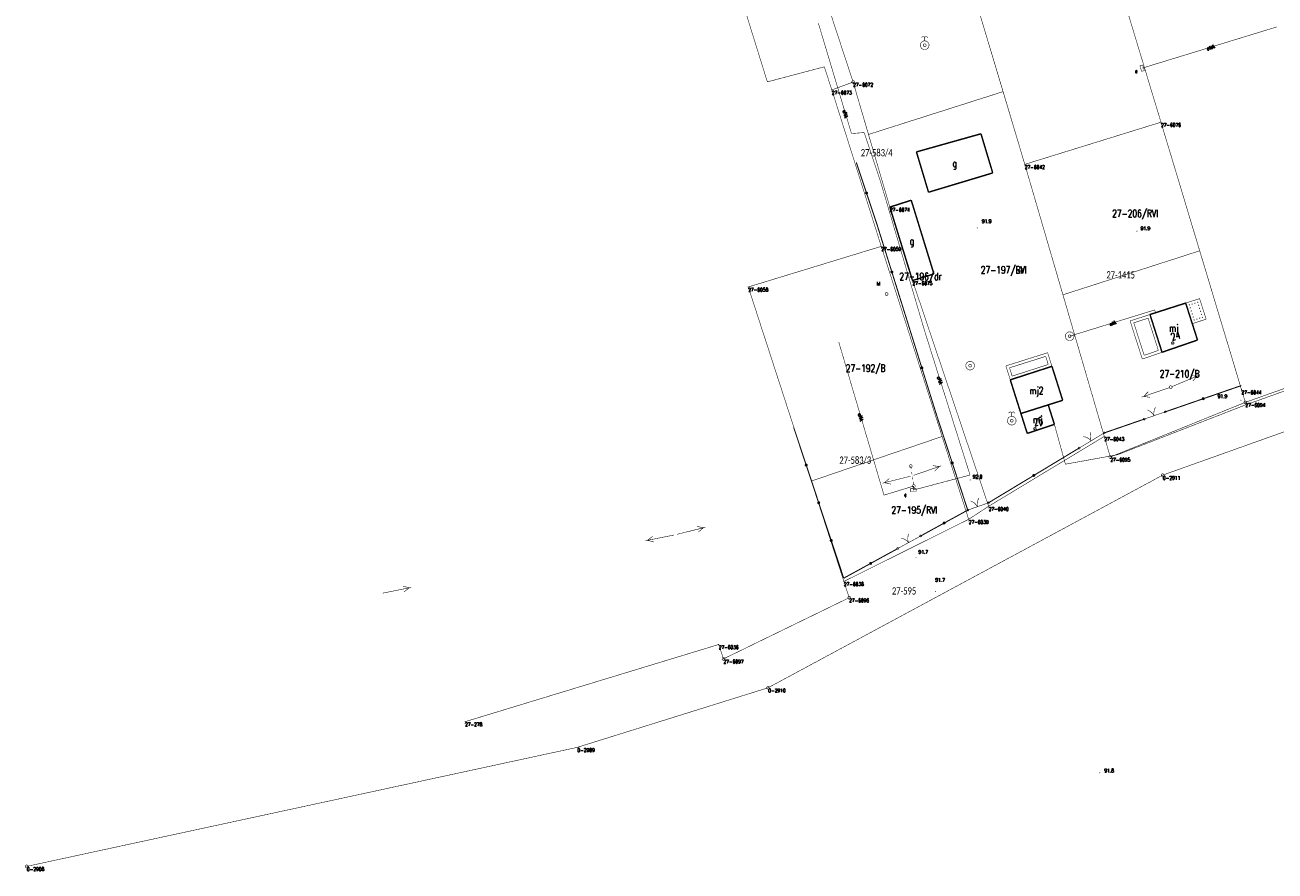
# Model space of a CAD drawing. Header units: metres. Extents: x 7542868 to 7543897, y 5828496 to 5830561.
# Tile 12 of 122: x 7542938 to 7543153, y 5829812 to 5829957. Entities that reach past the tile are written whole.
import ezdxf
from ezdxf.enums import TextEntityAlignment as Align

# ---------------------------------------------------------------- set-up
doc = ezdxf.new("R2010")
doc.units = ezdxf.units.M
doc.header["$MEASUREMENT"] = 0
for name, color, linetype in [('ADRESY_EADTD_T_0', 7, 'Continuous'), ('ADRESY_EAPADR_T_0', 7, 'Continuous'), ('BDOT500_KTOK_L_1', 7, 'Continuous'), ('BDOT500_KTOK_L_4', 7, 'Continuous'), ('BDOT500_RTPW_T_0', 7, 'Continuous'), ('BUDYNKI_EGBB_E_T_0', 7, 'Continuous'), ('BUDYNKI_EGBB_L_0', 7, 'Continuous'), ('BUDYNKI_EGBE_L_1', 7, 'Continuous'), ('BUDYNKI_EGBE_L_2', 7, 'Continuous'), ('GESUT_SUPE_E_T_3', 7, 'Continuous'), ('GESUT_SUPE_L_3', 7, 'Continuous'), ('GESUT_SUPP_L_6', 7, 'Continuous'), ('GESUT_SUPW_E_T_1', 7, 'Continuous'), ('GESUT_SUPW_L_1', 7, 'Continuous'), ('GESUT_SUSM_L_4', 7, 'Continuous'), ('GESUT_SUSM_T_3', 7, 'Continuous'), ('GESUT_SUUE_E_T_2', 7, 'Continuous'), ('GESUT_SUUE_T_3', 7, 'Continuous'), ('GESUT_SUUK_E_T_3', 7, 'Continuous'), ('GESUT_SUUK_T_2', 7, 'Continuous'), ('GESUT_SUUK_T_4', 7, 'Continuous'), ('GESUT_SUUW_T_1', 7, 'Continuous'), ('GESUT_SUUW_T_2', 7, 'Continuous'), ('GLOWNA_BAZA_DZIALKI', 7, 'Continuous'), ('GLOWNA_BAZA_NUMERY_PUNKTOW', 7, 'Continuous'), ('GLOWNA_BAZA_PUNKTY', 7, 'Continuous'), ('SZUMIN_511-1_DROGA_POM_UZUPEL__', 7, 'Continuous')]:
    doc.layers.add(name, color=color, linetype=linetype)
doc.layers.add('Numery_dzialek', color=7, linetype='Continuous', lineweight=13)
doc.styles.add('Legend', font='calibri.ttf')
doc.styles.add('STYL_ARIAL', font='simplex', dxfattribs={"width": 0.75, "oblique": 0.1})

msp = doc.modelspace()

# ---------------------------------------------------------------- linework, layer by layer
at = {"layer": 'ADRESY_EAPADR_T_0', "color": 7, "const_width": 0.09}
for points in [[(7543135.004, 5829903.1316), (7543135.1449, 5829903.1297), (7543135.2624, 5829903.0519), (7543135.3191, 5829902.923), (7543135.2972, 5829902.7838), (7543135.2035, 5829902.6786), (7543135.0678, 5829902.6408), (7543134.9332, 5829902.6823), (7543134.8424, 5829902.79), (7543134.8243, 5829902.9297), (7543134.8845, 5829903.057), (7543135.004, 5829903.1316)], [(7543135.289, 5829902.768), (7543134.8535, 5829903.0135)], [(7543134.9485, 5829902.673), (7543135.194, 5829903.1085)], [(7543111.432, 5829888.4776), (7543111.5727, 5829888.4701), (7543111.687, 5829888.3878), (7543111.7387, 5829888.2567), (7543111.7113, 5829888.1186), (7543111.6135, 5829888.0171), (7543111.4764, 5829887.9847), (7543111.3436, 5829888.0314), (7543111.2571, 5829888.1426), (7543111.2444, 5829888.2829), (7543111.3097, 5829888.4078), (7543111.432, 5829888.4776)], [(7543111.7024, 5829888.1031), (7543111.2769, 5829888.3656)], [(7543111.3584, 5829888.0216), (7543111.6209, 5829888.447)]]:
    msp.add_lwpolyline(points, dxfattribs=at)
at = {"layer": 'BDOT500_KTOK_L_1', "color": 7, "const_width": 0.09}
for points in [[(7543130.054, 5829889.7701), (7543130.0187, 5829889.8809), (7543130.0628, 5829889.9885), (7543130.1658, 5829890.0425), (7543130.2794, 5829890.0178), (7543130.3505, 5829889.9258), (7543130.3458, 5829889.8096), (7543130.2676, 5829889.7236), (7543130.1523, 5829889.708), (7543130.054, 5829889.7701)], [(7543130.1885, 5829889.8741), (7543131.3936, 5829890.2904)], [(7543130.7328, 5829891.4375), (7543131.0825, 5829891.2787), (7543131.3953, 5829891.056), (7543131.6598, 5829890.7776), (7543131.8662, 5829890.4537)], [(7543131.1573, 5829890.2088), (7543132.5751, 5829890.6986)], [(7543131.8662, 5829890.4537), (7543131.8287, 5829890.8359), (7543131.8649, 5829891.2182), (7543131.9736, 5829891.5866), (7543132.1506, 5829891.9274)], [(7543132.5751, 5829890.6986), (7543133.7802, 5829891.115)], [(7543133.6457, 5829891.011), (7543133.6103, 5829891.1218), (7543133.6545, 5829891.2294), (7543133.7574, 5829891.2835), (7543133.8711, 5829891.2587), (7543133.9422, 5829891.1667), (7543133.9375, 5829891.0505), (7543133.8592, 5829890.9645), (7543133.744, 5829890.9489), (7543133.6457, 5829891.011)], [(7543119.0564, 5829884.9222), (7543120.6614, 5829885.8914)], [(7543119.7754, 5829886.875), (7543120.1506, 5829886.7928), (7543120.5031, 5829886.6403), (7543120.8199, 5829886.4234), (7543121.0895, 5829886.1498)], [(7543120.4474, 5829885.7621), (7543121.7315, 5829886.5375)], [(7543121.0895, 5829886.1498), (7543120.9729, 5829886.5157), (7543120.9284, 5829886.8972), (7543120.9576, 5829887.2801), (7543121.0595, 5829887.6504)], [(7543121.7315, 5829886.5375), (7543123.3366, 5829887.5067)], [(7543123.202, 5829887.4028), (7543123.1667, 5829887.5135), (7543123.2108, 5829887.6211), (7543123.3138, 5829887.6752), (7543123.4274, 5829887.6504), (7543123.4985, 5829887.5584), (7543123.4938, 5829887.4422), (7543123.4156, 5829887.3562), (7543123.3003, 5829887.3406), (7543123.202, 5829887.4028)], [(7543118.9219, 5829884.8182), (7543118.8865, 5829884.929), (7543118.9306, 5829885.0366), (7543119.0336, 5829885.0906), (7543119.1472, 5829885.0658), (7543119.2183, 5829884.9738), (7543119.2137, 5829884.8576), (7543119.1354, 5829884.7716), (7543119.0201, 5829884.7561), (7543118.9219, 5829884.8182)], [(7543100.4743, 5829875.8425), (7543100.8248, 5829875.6855), (7543101.1388, 5829875.4644), (7543101.4048, 5829875.1874), (7543101.6129, 5829874.8646)], [(7543100.9053, 5829874.616), (7543102.3205, 5829875.1133)], [(7543101.6129, 5829874.8646), (7543101.5734, 5829875.2466), (7543101.6076, 5829875.6291), (7543101.7143, 5829875.9981), (7543101.8895, 5829876.3398)], [(7543102.3205, 5829875.1133), (7543103.4969, 5829875.5267)], [(7543103.3624, 5829875.4228), (7543103.3271, 5829875.5336), (7543103.3712, 5829875.6411), (7543103.4742, 5829875.6952), (7543103.5878, 5829875.6704), (7543103.6589, 5829875.5784), (7543103.6542, 5829875.4622), (7543103.576, 5829875.3762), (7543103.4607, 5829875.3606), (7543103.3624, 5829875.4228)], [(7543099.8302, 5829874.1815), (7543099.7948, 5829874.2923), (7543099.839, 5829874.3999), (7543099.9419, 5829874.4539), (7543100.0555, 5829874.4291), (7543100.1267, 5829874.3371), (7543100.122, 5829874.2209), (7543100.0437, 5829874.1349), (7543099.9285, 5829874.1194), (7543099.8302, 5829874.1815)], [(7543099.9647, 5829874.2855), (7543101.1412, 5829874.6989)], [(7543088.5354, 5829869.493), (7543088.9069, 5829869.3954), (7543089.2528, 5829869.2287), (7543089.5605, 5829868.9989), (7543089.8185, 5829868.7145)], [(7543089.1611, 5829868.3535), (7543090.476, 5829869.0754)], [(7543089.8185, 5829868.7145), (7543089.7171, 5829869.0849), (7543089.6883, 5829869.4678), (7543089.7333, 5829869.8492), (7543089.8503, 5829870.215)], [(7543090.476, 5829869.0754), (7543091.9004, 5829869.8575)], [(7543091.7659, 5829869.7536), (7543091.7305, 5829869.8644), (7543091.7746, 5829869.972), (7543091.8776, 5829870.026), (7543091.9912, 5829870.0012), (7543092.0623, 5829869.9092), (7543092.0576, 5829869.793), (7543091.9794, 5829869.707), (7543091.8641, 5829869.6914), (7543091.7659, 5829869.7536)], [(7543087.8213, 5829867.5878), (7543087.786, 5829867.6985), (7543087.8301, 5829867.8061), (7543087.9331, 5829867.8602), (7543088.0467, 5829867.8354), (7543088.1178, 5829867.7434), (7543088.1131, 5829867.6272), (7543088.0349, 5829867.5412), (7543087.9196, 5829867.5256), (7543087.8213, 5829867.5878)], [(7543087.9558, 5829867.6917), (7543089.3803, 5829868.4738)]]:
    msp.add_lwpolyline(points, dxfattribs=at)
at = {"layer": 'BDOT500_KTOK_L_4', "color": 7, "const_width": 0.175}
for points in [[(7543080.8672, 5829933.8579), (7543082.6256, 5829928.5959)], [(7543082.4911, 5829928.492), (7543082.4557, 5829928.6027), (7543082.4999, 5829928.7103), (7543082.6028, 5829928.7644), (7543082.7164, 5829928.7396), (7543082.7876, 5829928.6476), (7543082.7829, 5829928.5314), (7543082.7046, 5829928.4454), (7543082.5894, 5829928.4298), (7543082.4911, 5829928.492)], [(7543082.6256, 5829928.5959), (7543084.384, 5829923.3339)], [(7543084.384, 5829923.3339), (7543086.9632, 5829915.0898)], [(7543086.8287, 5829914.9859), (7543086.7934, 5829915.0966), (7543086.8375, 5829915.2042), (7543086.9405, 5829915.2583), (7543087.0541, 5829915.2335), (7543087.1252, 5829915.1415), (7543087.1205, 5829915.0253), (7543087.0423, 5829914.9393), (7543086.927, 5829914.9237), (7543086.8287, 5829914.9859)], [(7543086.9632, 5829915.0898), (7543089.5425, 5829906.8457)], [(7543089.5425, 5829906.8457), (7543092.1009, 5829898.6552)], [(7543091.9664, 5829898.5512), (7543091.9311, 5829898.662), (7543091.9752, 5829898.7696), (7543092.0781, 5829898.8237), (7543092.1918, 5829898.7989), (7543092.2629, 5829898.7069), (7543092.2582, 5829898.5907), (7543092.1799, 5829898.5047), (7543092.0647, 5829898.4891), (7543091.9664, 5829898.5512)], [(7543092.1009, 5829898.6552), (7543094.6593, 5829890.4647)], [(7543140.3019, 5829893.3683), (7543146.8237, 5829895.6215)], [(7543133.7802, 5829891.115), (7543140.3019, 5829893.3683)], [(7543140.1674, 5829893.2643), (7543140.1321, 5829893.3751), (7543140.1762, 5829893.4827), (7543140.2792, 5829893.5367), (7543140.3928, 5829893.512), (7543140.4639, 5829893.4199), (7543140.4592, 5829893.3038), (7543140.381, 5829893.2177), (7543140.2657, 5829893.2022), (7543140.1674, 5829893.2643)], [(7543094.6593, 5829890.4647), (7543097.312, 5829882.3751)], [(7543072.2946, 5829881.9979), (7543070.1518, 5829888.4564)], [(7543123.3366, 5829887.5067), (7543130.1885, 5829889.8741)], [(7543111.2767, 5829880.2244), (7543119.0564, 5829884.9222)], [(7543072.1601, 5829881.8939), (7543072.1247, 5829882.0047), (7543072.1689, 5829882.1123), (7543072.2718, 5829882.1663), (7543072.3854, 5829882.1416), (7543072.4565, 5829882.0496), (7543072.4519, 5829881.9334), (7543072.3736, 5829881.8474), (7543072.2584, 5829881.8318), (7543072.1601, 5829881.8939)], [(7543074.4374, 5829875.5393), (7543072.2946, 5829881.9979)], [(7543097.1775, 5829882.2711), (7543097.1422, 5829882.3819), (7543097.1863, 5829882.4895), (7543097.2892, 5829882.5435), (7543097.4029, 5829882.5188), (7543097.474, 5829882.4268), (7543097.4693, 5829882.3106), (7543097.391, 5829882.2246), (7543097.2758, 5829882.209), (7543097.1775, 5829882.2711)], [(7543097.312, 5829882.3751), (7543099.9647, 5829874.2855)], [(7543103.4969, 5829875.5267), (7543111.2767, 5829880.2244)], [(7543111.1421, 5829880.1205), (7543111.1068, 5829880.2313), (7543111.1509, 5829880.3389), (7543111.2539, 5829880.3929), (7543111.3675, 5829880.3681), (7543111.4386, 5829880.2761), (7543111.4339, 5829880.1599), (7543111.3557, 5829880.0739), (7543111.2404, 5829880.0583), (7543111.1421, 5829880.1205)], [(7543074.3029, 5829875.4354), (7543074.2675, 5829875.5462), (7543074.3117, 5829875.6537), (7543074.4146, 5829875.7078), (7543074.5282, 5829875.683), (7543074.5993, 5829875.591), (7543074.5947, 5829875.4748), (7543074.5164, 5829875.3888), (7543074.4012, 5829875.3732), (7543074.3029, 5829875.4354)], [(7543076.5802, 5829869.0808), (7543074.4374, 5829875.5393)], [(7543095.9325, 5829872.0715), (7543099.9647, 5829874.2855)], [(7543091.9004, 5829869.8575), (7543095.9325, 5829872.0715)], [(7543095.798, 5829871.9675), (7543095.7627, 5829872.0783), (7543095.8068, 5829872.1859), (7543095.9098, 5829872.24), (7543096.0234, 5829872.2152), (7543096.0945, 5829872.1232), (7543096.0898, 5829872.007), (7543096.0116, 5829871.921), (7543095.8963, 5829871.9054), (7543095.798, 5829871.9675)], [(7543076.4457, 5829868.9768), (7543076.4103, 5829869.0876), (7543076.4545, 5829869.1952), (7543076.5574, 5829869.2492), (7543076.671, 5829869.2245), (7543076.7422, 5829869.1325), (7543076.7375, 5829869.0163), (7543076.6592, 5829868.9303), (7543076.544, 5829868.9147), (7543076.4457, 5829868.9768)], [(7543078.723, 5829862.6222), (7543076.5802, 5829869.0808)], [(7543083.3394, 5829865.157), (7543087.9558, 5829867.6917)], [(7543078.723, 5829862.6222), (7543083.3394, 5829865.157)], [(7543083.2049, 5829865.053), (7543083.1696, 5829865.1638), (7543083.2137, 5829865.2714), (7543083.3167, 5829865.3254), (7543083.4303, 5829865.3007), (7543083.5014, 5829865.2087), (7543083.4967, 5829865.0925), (7543083.4184, 5829865.0065), (7543083.3032, 5829864.9909), (7543083.2049, 5829865.053)]]:
    msp.add_lwpolyline(points, dxfattribs=at)
at = {"layer": 'BDOT500_RTPW_T_0', "color": 7, "const_width": 0.075}
for points in [[(7543101.6436, 5829922.6306), (7543101.6304, 5829922.5988), (7543101.5986, 5829922.5856), (7543101.5668, 5829922.5988), (7543101.5536, 5829922.6306), (7543101.5668, 5829922.6624), (7543101.5986, 5829922.6756), (7543101.6304, 5829922.6624), (7543101.6436, 5829922.6306)], [(7543128.9918, 5829922.061), (7543128.9786, 5829922.0292), (7543128.9468, 5829922.016), (7543128.915, 5829922.0292), (7543128.9018, 5829922.061), (7543128.915, 5829922.0928), (7543128.9468, 5829922.106), (7543128.9786, 5829922.0928), (7543128.9918, 5829922.061)], [(7543146.8027, 5829893.1069), (7543146.7895, 5829893.0751), (7543146.7577, 5829893.0619), (7543146.7259, 5829893.0751), (7543146.7127, 5829893.1069), (7543146.7259, 5829893.1387), (7543146.7577, 5829893.1519), (7543146.7895, 5829893.1387), (7543146.8027, 5829893.1069)], [(7543100.4222, 5829879.4648), (7543100.409, 5829879.433), (7543100.3772, 5829879.4198), (7543100.3454, 5829879.433), (7543100.3322, 5829879.4648), (7543100.3454, 5829879.4966), (7543100.3772, 5829879.5098), (7543100.409, 5829879.4966), (7543100.4222, 5829879.4648)], [(7543091.1455, 5829866.129), (7543091.1323, 5829866.0971), (7543091.1005, 5829866.084), (7543091.0687, 5829866.0971), (7543091.0555, 5829866.129), (7543091.0687, 5829866.1608), (7543091.1005, 5829866.174), (7543091.1323, 5829866.1608), (7543091.1455, 5829866.129)], [(7543094.4965, 5829860.3114), (7543094.4833, 5829860.2796), (7543094.4515, 5829860.2664), (7543094.4197, 5829860.2796), (7543094.4065, 5829860.3114), (7543094.4197, 5829860.3433), (7543094.4515, 5829860.3564), (7543094.4833, 5829860.3433), (7543094.4965, 5829860.3114)], [(7543122.6149, 5829829.2971), (7543122.6017, 5829829.2652), (7543122.5699, 5829829.2521), (7543122.5381, 5829829.2652), (7543122.5249, 5829829.2971), (7543122.5381, 5829829.3289), (7543122.5699, 5829829.3421), (7543122.6017, 5829829.3289), (7543122.6149, 5829829.2971)]]:
    msp.add_lwpolyline(points, dxfattribs=at)
at = {"layer": 'BUDYNKI_EGBB_L_0', "color": 34, "const_width": 0.25}
for points in [[(7543091.1763, 5829935.65), (7543102.2264, 5829938.7574)], [(7543102.2264, 5829938.7574), (7543104.2434, 5829932.0505)], [(7543091.1763, 5829935.65), (7543093.2448, 5829928.7434)], [(7543104.2434, 5829932.0505), (7543093.2448, 5829928.7434)], [(7543086.6215, 5829926.1968), (7543090.2839, 5829927.3725)], [(7543090.2839, 5829927.3725), (7543094.1724, 5829914.7477)], [(7543090.4997, 5829913.612), (7543086.6215, 5829926.1968)], [(7543094.1724, 5829914.7477), (7543090.4997, 5829913.612)], [(7543137.2937, 5829909.7573), (7543131.1765, 5829907.7944)], [(7543139.3182, 5829903.4204), (7543137.2937, 5829909.7573)], [(7543131.1765, 5829907.7944), (7543133.2418, 5829901.3278)], [(7543133.2418, 5829901.3278), (7543139.3182, 5829903.4204)], [(7543114.3857, 5829898.9161), (7543107.2507, 5829896.6061)], [(7543114.3857, 5829898.9161), (7543116.2265, 5829893.098)], [(7543109.0712, 5829890.8379), (7543107.2507, 5829896.6061)], [(7543116.2265, 5829893.098), (7543109.0712, 5829890.8379)], [(7543109.0712, 5829890.8379), (7543113.7516, 5829892.3107)], [(7543113.7516, 5829892.3107), (7543114.805, 5829888.9775)], [(7543110.1551, 5829887.4249), (7543109.0712, 5829890.8379)], [(7543114.805, 5829888.9775), (7543110.1551, 5829887.4249)]]:
    msp.add_lwpolyline(points, dxfattribs=at)
at = {"layer": 'BUDYNKI_EGBE_L_1', "color": 7, "const_width": 0.09}
for points in [[(7543131.1765, 5829907.7944), (7543127.7719, 5829906.7019)], [(7543128.4004, 5829906.3785), (7543130.8525, 5829907.1653)], [(7543130.8525, 5829907.1653), (7543132.6168, 5829901.6414)], [(7543133.2418, 5829901.3278), (7543131.1765, 5829907.7944)], [(7543127.7719, 5829906.7019), (7543129.8632, 5829900.1642)], [(7543130.1837, 5829900.8034), (7543128.4004, 5829906.3785)], [(7543106.4979, 5829898.9914), (7543113.6474, 5829901.2498)], [(7543113.6474, 5829901.2498), (7543114.3857, 5829898.9161)], [(7543129.8632, 5829900.1642), (7543133.2418, 5829901.3278)], [(7543132.6168, 5829901.6414), (7543130.1837, 5829900.8034)], [(7543107.2507, 5829896.6061), (7543106.4979, 5829898.9914)], [(7543107.1252, 5829898.6652), (7543113.3214, 5829900.6224)], [(7543107.5759, 5829897.2369), (7543107.1252, 5829898.6652)], [(7543114.3857, 5829898.9161), (7543107.2507, 5829896.6061)], [(7543113.7592, 5829899.2388), (7543107.5759, 5829897.2369)], [(7543113.3214, 5829900.6224), (7543113.7592, 5829899.2388)]]:
    msp.add_lwpolyline(points, dxfattribs=at)
at = {"layer": 'BUDYNKI_EGBE_L_2', "color": 7, "const_width": 0.09}
for points in [[(7543137.2937, 5829909.7573), (7543139.6752, 5829910.5181)], [(7543138.4197, 5829906.2328), (7543137.2937, 5829909.7573)], [(7543137.8826, 5829909.4026), (7543137.8726, 5829909.4395), (7543137.8916, 5829909.4727), (7543137.9285, 5829909.4828), (7543137.9617, 5829909.4637), (7543137.9718, 5829909.4268), (7543137.9528, 5829909.3936), (7543137.9158, 5829909.3836), (7543137.8826, 5829909.4026)], [(7543137.8826, 5829909.4026), (7543137.8726, 5829909.4395), (7543137.8916, 5829909.4727), (7543137.9285, 5829909.4828), (7543137.9617, 5829909.4637), (7543137.9718, 5829909.4268), (7543137.9528, 5829909.3936), (7543137.9158, 5829909.3836), (7543137.8826, 5829909.4026)], [(7543138.3589, 5829909.5547), (7543138.3489, 5829909.5917), (7543138.3679, 5829909.6249), (7543138.4048, 5829909.6349), (7543138.438, 5829909.6159), (7543138.4481, 5829909.579), (7543138.429, 5829909.5458), (7543138.3921, 5829909.5357), (7543138.3589, 5829909.5547)], [(7543138.8352, 5829909.7069), (7543138.8252, 5829909.7438), (7543138.8442, 5829909.777), (7543138.8811, 5829909.7871), (7543138.9143, 5829909.7681), (7543138.9244, 5829909.7311), (7543138.9053, 5829909.6979), (7543138.8684, 5829909.6879), (7543138.8352, 5829909.7069)], [(7543139.3115, 5829909.8591), (7543139.3014, 5829909.896), (7543139.3205, 5829909.9292), (7543139.3574, 5829909.9392), (7543139.3906, 5829909.9202), (7543139.4006, 5829909.8833), (7543139.3816, 5829909.8501), (7543139.3447, 5829909.84), (7543139.3115, 5829909.8591)], [(7543139.3115, 5829909.8591), (7543139.3014, 5829909.896), (7543139.3205, 5829909.9292), (7543139.3574, 5829909.9392), (7543139.3906, 5829909.9202), (7543139.4006, 5829909.8833), (7543139.3816, 5829909.8501), (7543139.3447, 5829909.84), (7543139.3115, 5829909.8591)], [(7543139.4758, 5829909.3447), (7543139.4658, 5829909.3816), (7543139.4848, 5829909.4148), (7543139.5217, 5829909.4248), (7543139.5549, 5829909.4058), (7543139.565, 5829909.3689), (7543139.546, 5829909.3357), (7543139.509, 5829909.3257), (7543139.4758, 5829909.3447)], [(7543139.6752, 5829910.5181), (7543140.8011, 5829906.9936)], [(7543138.047, 5829908.8882), (7543138.0369, 5829908.9251), (7543138.0559, 5829908.9583), (7543138.0929, 5829908.9684), (7543138.1261, 5829908.9493), (7543138.1361, 5829908.9124), (7543138.1171, 5829908.8792), (7543138.0802, 5829908.8692), (7543138.047, 5829908.8882)], [(7543138.2113, 5829908.3738), (7543138.2013, 5829908.4107), (7543138.2203, 5829908.4439), (7543138.2572, 5829908.454), (7543138.2904, 5829908.435), (7543138.3004, 5829908.398), (7543138.2814, 5829908.3648), (7543138.2445, 5829908.3548), (7543138.2113, 5829908.3738)], [(7543138.3756, 5829907.8594), (7543138.3656, 5829907.8963), (7543138.3846, 5829907.9296), (7543138.4215, 5829907.9396), (7543138.4547, 5829907.9206), (7543138.4648, 5829907.8836), (7543138.4458, 5829907.8504), (7543138.4088, 5829907.8404), (7543138.3756, 5829907.8594)], [(7543138.54, 5829907.345), (7543138.5299, 5829907.382), (7543138.5489, 5829907.4152), (7543138.5859, 5829907.4252), (7543138.6191, 5829907.4062), (7543138.6291, 5829907.3693), (7543138.6101, 5829907.336), (7543138.5732, 5829907.326), (7543138.54, 5829907.345)], [(7543139.6401, 5829908.8303), (7543139.6301, 5829908.8672), (7543139.6491, 5829908.9004), (7543139.6861, 5829908.9105), (7543139.7193, 5829908.8914), (7543139.7293, 5829908.8545), (7543139.7103, 5829908.8213), (7543139.6734, 5829908.8113), (7543139.6401, 5829908.8303)], [(7543139.6569, 5829907.135), (7543139.6468, 5829907.1719), (7543139.6658, 5829907.2051), (7543139.7028, 5829907.2151), (7543139.736, 5829907.1961), (7543139.746, 5829907.1592), (7543139.727, 5829907.126), (7543139.6901, 5829907.1159), (7543139.6569, 5829907.135)], [(7543139.8045, 5829908.3159), (7543139.7944, 5829908.3528), (7543139.8135, 5829908.386), (7543139.8504, 5829908.3961), (7543139.8836, 5829908.377), (7543139.8936, 5829908.3401), (7543139.8746, 5829908.3069), (7543139.8377, 5829908.2969), (7543139.8045, 5829908.3159)], [(7543139.9688, 5829907.8015), (7543139.9588, 5829907.8384), (7543139.9778, 5829907.8716), (7543140.0147, 5829907.8817), (7543140.0479, 5829907.8627), (7543140.058, 5829907.8257), (7543140.0389, 5829907.7925), (7543140.002, 5829907.7825), (7543139.9688, 5829907.8015)], [(7543140.1331, 5829907.2871), (7543140.1231, 5829907.324), (7543140.1421, 5829907.3573), (7543140.1791, 5829907.3673), (7543140.2123, 5829907.3483), (7543140.2223, 5829907.3113), (7543140.2033, 5829907.2781), (7543140.1664, 5829907.2681), (7543140.1331, 5829907.2871)], [(7543140.1331, 5829907.2871), (7543140.1231, 5829907.324), (7543140.1421, 5829907.3573), (7543140.1791, 5829907.3673), (7543140.2123, 5829907.3483), (7543140.2223, 5829907.3113), (7543140.2033, 5829907.2781), (7543140.1664, 5829907.2681), (7543140.1331, 5829907.2871)], [(7543140.8011, 5829906.9936), (7543138.4197, 5829906.2328)], [(7543138.7043, 5829906.8306), (7543138.6943, 5829906.8676), (7543138.7133, 5829906.9008), (7543138.7502, 5829906.9108), (7543138.7834, 5829906.8918), (7543138.7934, 5829906.8549), (7543138.7744, 5829906.8217), (7543138.7375, 5829906.8116), (7543138.7043, 5829906.8306)], [(7543138.7043, 5829906.8306), (7543138.6943, 5829906.8676), (7543138.7133, 5829906.9008), (7543138.7502, 5829906.9108), (7543138.7834, 5829906.8918), (7543138.7934, 5829906.8549), (7543138.7744, 5829906.8217), (7543138.7375, 5829906.8116), (7543138.7043, 5829906.8306)], [(7543139.1806, 5829906.9828), (7543139.1705, 5829907.0197), (7543139.1896, 5829907.0529), (7543139.2265, 5829907.063), (7543139.2597, 5829907.044), (7543139.2697, 5829907.007), (7543139.2507, 5829906.9738), (7543139.2138, 5829906.9638), (7543139.1806, 5829906.9828)]]:
    msp.add_lwpolyline(points, dxfattribs=at)
at = {"layer": 'GESUT_SUPE_L_3', "color": 1, "const_width": 0.09}
for points in [[(7543080.0527, 5829938.793), (7543074.37, 5829957.7263)], [(7543152.8867, 5829957.063), (7543129.84, 5829950)], [(7543082.2219, 5829938.9681), (7543080.0527, 5829938.793)], [(7543085.1026, 5829930.3069), (7543082.2219, 5829938.9681)], [(7543092.5598, 5829905.035), (7543085.1026, 5829930.3069)], [(7543100.3533, 5829880.2956), (7543092.5598, 5829905.035)], [(7543085.615, 5829876.8524), (7543077.8689, 5829903.0852)], [(7543134.9543, 5829895.4438), (7543139.5659, 5829897.3759)], [(7543138.1276, 5829897.3154), (7543139.2431, 5829897.2406)], [(7543138.514, 5829896.3931), (7543139.2431, 5829897.2406)], [(7543129.7576, 5829893.6441), (7543134.4872, 5829895.2661)], [(7543130.0887, 5829893.7576), (7543130.8724, 5829894.555)], [(7543130.0887, 5829893.7576), (7543131.1968, 5829893.6091)], [(7543090.692, 5829880.2467), (7543095.4216, 5829881.8687)], [(7543093.9824, 5829881.9037), (7543095.0905, 5829881.7551)], [(7543094.3068, 5829880.9578), (7543095.0905, 5829881.7551)], [(7543085.361, 5829878.8972), (7543090.2129, 5829880.1052)], [(7543085.7006, 5829878.9818), (7543086.5502, 5829879.7085)], [(7543090.6397, 5829877.7175), (7543100.3533, 5829880.2956)], [(7543090.7249, 5829878.4082), (7543085.615, 5829876.8524)], [(7543085.7006, 5829878.9818), (7543086.7918, 5829878.7382)], [(7543090.6397, 5829877.7175), (7543090.7249, 5829878.4082)], [(7543050.1593, 5829870.1331), (7543055.0112, 5829871.3411)], [(7543053.5804, 5829871.5001), (7543054.6716, 5829871.2565)], [(7543053.822, 5829870.5297), (7543054.6716, 5829871.2565)], [(7543044.7682, 5829869.0452), (7543049.6715, 5829870.0238)], [(7543045.1115, 5829869.1137), (7543045.9943, 5829869.7997)], [(7543045.1115, 5829869.1137), (7543046.19, 5829868.8191)], [(7542999.7385, 5829860.0582), (7543004.6418, 5829861.0368)], [(7543003.22, 5829861.2629), (7543004.2986, 5829860.9683)], [(7543003.4158, 5829860.2822), (7543004.2986, 5829860.9683)]]:
    msp.add_lwpolyline(points, dxfattribs=at)
at = {"layer": 'GESUT_SUPP_L_6', "color": 30, "const_width": 0.09}
for points in [[(7543177.1467, 5829902.9459), (7543147.2484, 5829892.1927)], [(7543147.2484, 5829892.1927), (7543125.5954, 5829883.7639)], [(7543116.69, 5829882.1555), (7543114.805, 5829888.9775)], [(7543125.5954, 5829883.7639), (7543116.69, 5829882.1555)]]:
    msp.add_lwpolyline(points, dxfattribs=at)
at = {"layer": 'GESUT_SUPW_L_1', "color": 5, "const_width": 0.09}
for points in [[(7543117.4202, 5829904.078), (7543131.9759, 5829908.576)], [(7543131.9759, 5829908.576), (7543117.4202, 5829904.078)], [(7543131.9759, 5829908.576), (7543132.1287, 5829908.0999)], [(7543132.1287, 5829908.0999), (7543131.9759, 5829908.576)]]:
    msp.add_lwpolyline(points, dxfattribs=at)
at = {"layer": 'GESUT_SUSM_L_4', "color": 7, "const_width": 0.09}
for points in [[(7543090.0032, 5829881.6722), (7543089.952, 5829881.8034), (7543089.9798, 5829881.9415), (7543090.0779, 5829882.0426), (7543090.215, 5829882.0747), (7543090.3478, 5829882.0275), (7543090.4339, 5829881.916), (7543090.4461, 5829881.7757), (7543090.3805, 5829881.651), (7543090.2579, 5829881.5816), (7543090.1173, 5829881.5895), (7543090.0032, 5829881.6722)], [(7543090.2768, 5829881.3308), (7543090.201, 5829881.8251)], [(7543090.4173, 5829880.4149), (7543090.3526, 5829880.8366)], [(7543090.5466, 5829879.5713), (7543090.4819, 5829879.9931)], [(7543090.5271, 5829878.2553), (7543090.4759, 5829878.3865), (7543090.5037, 5829878.5246), (7543090.6017, 5829878.6258), (7543090.7389, 5829878.6578), (7543090.8716, 5829878.6106), (7543090.9578, 5829878.4992), (7543090.97, 5829878.3588), (7543090.9044, 5829878.2342), (7543090.7818, 5829878.1648), (7543090.6412, 5829878.1727), (7543090.5271, 5829878.2553)], [(7543090.687, 5829878.6553), (7543090.6113, 5829879.1495)]]:
    msp.add_lwpolyline(points, dxfattribs=at)
at = {"layer": 'GESUT_SUSM_T_3', "color": 7, "const_width": 0.09}
msp.add_lwpolyline([(7543134.7237, 5829895.5972), (7543134.8589, 5829895.5575), (7543134.9511, 5829895.4511), (7543134.9712, 5829895.3116), (7543134.9126, 5829895.1835), (7543134.7941, 5829895.1073), (7543134.6533, 5829895.1073), (7543134.5348, 5829895.1835), (7543134.4762, 5829895.3116), (7543134.4963, 5829895.4511), (7543134.5885, 5829895.5575), (7543134.7237, 5829895.5972)], dxfattribs=at)
at = {"layer": 'GESUT_SUUE_T_3', "color": 7, "const_width": 0.09}
for points in [[(7543129.9332, 5829950.5512), (7543129.4549, 5829950.4053)], [(7543129.4549, 5829950.4053), (7543129.7468, 5829949.4488)], [(7543130.2251, 5829949.5947), (7543129.9332, 5829950.5512)], [(7543129.7468, 5829949.4488), (7543130.2251, 5829949.5947)], [(7543090.1419, 5829877.9719), (7543090.1375, 5829877.4719)], [(7543090.1375, 5829877.4719), (7543091.1375, 5829877.4631)], [(7543091.1419, 5829877.9631), (7543090.1419, 5829877.9719)], [(7543091.1375, 5829877.4631), (7543091.1419, 5829877.9631)]]:
    msp.add_lwpolyline(points, dxfattribs=at)
at = {"layer": 'GESUT_SUUK_T_2', "color": 34, "const_width": 0.09}
msp.add_lwpolyline([(7543086.0625, 5829911.5574), (7543086.1976, 5829911.5177), (7543086.2899, 5829911.4113), (7543086.3099, 5829911.2718), (7543086.2514, 5829911.1437), (7543086.1329, 5829911.0675), (7543085.992, 5829911.0675), (7543085.8735, 5829911.1437), (7543085.815, 5829911.2718), (7543085.835, 5829911.4113), (7543085.9273, 5829911.5177), (7543086.0625, 5829911.5574)], dxfattribs=at)
at = {"layer": 'GESUT_SUUK_T_4', "color": 7, "const_width": 0.09}
msp.add_lwpolyline([(7543086.0625, 5829911.5574), (7543086.1976, 5829911.5177), (7543086.2899, 5829911.4113), (7543086.3099, 5829911.2718), (7543086.2514, 5829911.1437), (7543086.1329, 5829911.0675), (7543085.992, 5829911.0675), (7543085.8735, 5829911.1437), (7543085.815, 5829911.2718), (7543085.835, 5829911.4113), (7543085.9273, 5829911.5177), (7543086.0625, 5829911.5574)], dxfattribs=at)
at = {"layer": 'GESUT_SUUW_T_1', "color": 7, "const_width": 0.09}
for points in [[(7543117.4202, 5829904.828), (7543117.6638, 5829904.7874), (7543117.8809, 5829904.6699), (7543118.0481, 5829904.4882), (7543118.1473, 5829904.2621), (7543118.1677, 5829904.0161), (7543118.1071, 5829903.7767), (7543117.972, 5829903.57), (7543117.7772, 5829903.4184), (7543117.5437, 5829903.3382), (7543117.2968, 5829903.3382), (7543117.0633, 5829903.4184), (7543116.8685, 5829903.57), (7543116.7334, 5829903.7767), (7543116.6728, 5829904.0161), (7543116.6932, 5829904.2621), (7543116.7924, 5829904.4882), (7543116.9596, 5829904.6699), (7543117.1767, 5829904.7874), (7543117.4202, 5829904.828)], [(7543117.4202, 5829904.328), (7543117.5554, 5829904.2883), (7543117.6477, 5829904.1819), (7543117.6677, 5829904.0424), (7543117.6092, 5829903.9143), (7543117.4907, 5829903.8381), (7543117.3498, 5829903.8381), (7543117.2313, 5829903.9143), (7543117.1728, 5829904.0424), (7543117.1928, 5829904.1819), (7543117.2851, 5829904.2883), (7543117.4202, 5829904.328)], [(7543100.3727, 5829899.7885), (7543100.6162, 5829899.7479), (7543100.8334, 5829899.6304), (7543101.0006, 5829899.4487), (7543101.0998, 5829899.2226), (7543101.1202, 5829898.9766), (7543101.0596, 5829898.7372), (7543100.9245, 5829898.5306), (7543100.7297, 5829898.3789), (7543100.4962, 5829898.2987), (7543100.2493, 5829898.2987), (7543100.0158, 5829898.3789), (7543099.8209, 5829898.5306), (7543099.6859, 5829898.7372), (7543099.6253, 5829898.9766), (7543099.6457, 5829899.2226), (7543099.7448, 5829899.4487), (7543099.9121, 5829899.6304), (7543100.1292, 5829899.7479), (7543100.3727, 5829899.7885)], [(7543100.3727, 5829899.2885), (7543100.5079, 5829899.2488), (7543100.6001, 5829899.1424), (7543100.6202, 5829899.0029), (7543100.5617, 5829898.8748), (7543100.4432, 5829898.7986), (7543100.3023, 5829898.7986), (7543100.1838, 5829898.8748), (7543100.1253, 5829899.0029), (7543100.1453, 5829899.1424), (7543100.2376, 5829899.2488), (7543100.3727, 5829899.2885)]]:
    msp.add_lwpolyline(points, dxfattribs=at)
at = {"layer": 'GESUT_SUUW_T_2', "color": 7, "const_width": 0.09}
for points in [[(7543092.5892, 5829954.6826), (7543092.8328, 5829954.642), (7543093.0499, 5829954.5244), (7543093.2171, 5829954.3428), (7543093.3163, 5829954.1167), (7543093.3367, 5829953.8707), (7543093.2761, 5829953.6313), (7543093.141, 5829953.4246), (7543092.9462, 5829953.273), (7543092.7127, 5829953.1928), (7543092.4658, 5829953.1928), (7543092.2323, 5829953.273), (7543092.0374, 5829953.4246), (7543091.9024, 5829953.6313), (7543091.8418, 5829953.8707), (7543091.8622, 5829954.1167), (7543091.9614, 5829954.3428), (7543092.1286, 5829954.5244), (7543092.3457, 5829954.642), (7543092.5892, 5829954.6826)], [(7543092.0892, 5829955.1826), (7543092.1227, 5829955.3076), (7543092.2142, 5829955.3991), (7543092.3392, 5829955.4326), (7543092.4642, 5829955.3991), (7543092.5557, 5829955.3076), (7543092.5892, 5829955.1826)], [(7543092.5892, 5829955.1826), (7543092.6227, 5829955.3076), (7543092.7142, 5829955.3991), (7543092.8392, 5829955.4326), (7543092.9642, 5829955.3991), (7543093.0557, 5829955.3076), (7543093.0892, 5829955.1826)], [(7543092.5892, 5829954.6826), (7543092.5892, 5829955.1826)], [(7543092.5892, 5829954.1826), (7543092.7244, 5829954.1429), (7543092.8166, 5829954.0364), (7543092.8367, 5829953.897), (7543092.7782, 5829953.7689), (7543092.6597, 5829953.6927), (7543092.5188, 5829953.6927), (7543092.4003, 5829953.7689), (7543092.3418, 5829953.897), (7543092.3618, 5829954.0364), (7543092.4541, 5829954.1429), (7543092.5892, 5829954.1826)], [(7543107.4995, 5829890.3567), (7543107.743, 5829890.3161), (7543107.9602, 5829890.1986), (7543108.1274, 5829890.0169), (7543108.2266, 5829889.7908), (7543108.2469, 5829889.5448), (7543108.1863, 5829889.3055), (7543108.0513, 5829889.0988), (7543107.8565, 5829888.9471), (7543107.6229, 5829888.867), (7543107.3761, 5829888.867), (7543107.1425, 5829888.9471), (7543106.9477, 5829889.0988), (7543106.8127, 5829889.3055), (7543106.7521, 5829889.5448), (7543106.7725, 5829889.7908), (7543106.8716, 5829890.0169), (7543107.0388, 5829890.1986), (7543107.256, 5829890.3161), (7543107.4995, 5829890.3567)], [(7543106.9995, 5829890.8567), (7543107.033, 5829890.9817), (7543107.1245, 5829891.0732), (7543107.2495, 5829891.1067), (7543107.3745, 5829891.0732), (7543107.466, 5829890.9817), (7543107.4995, 5829890.8567)], [(7543107.4995, 5829890.8567), (7543107.533, 5829890.9817), (7543107.6245, 5829891.0732), (7543107.7495, 5829891.1067), (7543107.8745, 5829891.0732), (7543107.966, 5829890.9817), (7543107.9995, 5829890.8567)], [(7543107.4995, 5829890.3567), (7543107.4995, 5829890.8567)], [(7543107.4995, 5829889.8567), (7543107.6347, 5829889.817), (7543107.7269, 5829889.7106), (7543107.747, 5829889.5711), (7543107.6884, 5829889.443), (7543107.5699, 5829889.3669), (7543107.4291, 5829889.3669), (7543107.3106, 5829889.443), (7543107.252, 5829889.5711), (7543107.2721, 5829889.7106), (7543107.3643, 5829889.817), (7543107.4995, 5829889.8567)]]:
    msp.add_lwpolyline(points, dxfattribs=at)
at = {"layer": 'GLOWNA_BAZA_DZIALKI', "color": 92, "lineweight": 20, "const_width": 0.09}
for points in [[(7543133.06, 5829940.74), (7543094.25, 5830069.08)], [(7543109.74, 5829933.52), (7543096.54, 5829977.62)], [(7543072.64, 5829971.02), (7543080.33, 5829947.62)], [(7543080.33, 5829947.62), (7543076.69, 5829946.27)], [(7543076.69, 5829946.27), (7543085.15, 5829919.47)], [(7543086.62, 5829926.2), (7543080.33, 5829947.62)], [(7543109.74, 5829933.52), (7543133.06, 5829940.74)], [(7543146.86, 5829894.92), (7543133.06, 5829940.74)], [(7543123.35, 5829886.91), (7543109.74, 5829933.52)], [(7543090.5, 5829913.61), (7543086.62, 5829926.2)], [(7543260.86, 5829925.76), (7543133.36, 5829880.28)], [(7543085.15, 5829919.47), (7543062.37, 5829912.51)], [(7543100.12, 5829872.71), (7543085.15, 5829919.47)], [(7543103.54, 5829874.94), (7543090.5, 5829913.61)], [(7543062.37, 5829912.51), (7543078.75, 5829862.07)], [(7543147.51, 5829892.75), (7543177.06, 5829903.25)], [(7543147.51, 5829892.75), (7543146.86, 5829894.92)], [(7543124.38, 5829883.38), (7543147.51, 5829892.75)], [(7543103.54, 5829874.94), (7543123.35, 5829886.91)], [(7543123.35, 5829886.91), (7543124.38, 5829883.38)], [(7543133.36, 5829880.28), (7543065.77, 5829843.85)], [(7543100.12, 5829872.71), (7543103.54, 5829874.94)], [(7543078.75, 5829862.07), (7543100.12, 5829872.71)], [(7543078.75, 5829862.07), (7543079.66, 5829859.28)], [(7543079.66, 5829859.28), (7543058.13, 5829848.8)], [(7543057.3, 5829851.26), (7543013.87, 5829838.04)], [(7543058.13, 5829848.8), (7543057.3, 5829851.26)], [(7543065.77, 5829843.85), (7543033.08, 5829833.64)], [(7543033.08, 5829833.64), (7542938.78, 5829813.25)]]:
    msp.add_lwpolyline(points, dxfattribs=at)
at = {"layer": 'GLOWNA_BAZA_PUNKTY', "color": 7, "const_width": 0.09}
for points in [[(7543080.33, 5829947.87), (7543080.4652, 5829947.8303), (7543080.5574, 5829947.7239), (7543080.5775, 5829947.5844), (7543080.5189, 5829947.4563), (7543080.4004, 5829947.3801), (7543080.2596, 5829947.3801), (7543080.1411, 5829947.4563), (7543080.0825, 5829947.5844), (7543080.1026, 5829947.7239), (7543080.1948, 5829947.8303), (7543080.33, 5829947.87)], [(7543076.69, 5829946.315), (7543076.7218, 5829946.3018), (7543076.735, 5829946.27), (7543076.7218, 5829946.2382), (7543076.69, 5829946.225), (7543076.6582, 5829946.2382), (7543076.645, 5829946.27), (7543076.6582, 5829946.3018), (7543076.69, 5829946.315)], [(7543133.06, 5829940.785), (7543133.0918, 5829940.7718), (7543133.105, 5829940.74), (7543133.0918, 5829940.7082), (7543133.06, 5829940.695), (7543133.0282, 5829940.7082), (7543133.015, 5829940.74), (7543133.0282, 5829940.7718), (7543133.06, 5829940.785)], [(7543109.74, 5829933.565), (7543109.7718, 5829933.5518), (7543109.785, 5829933.52), (7543109.7718, 5829933.4882), (7543109.74, 5829933.475), (7543109.7082, 5829933.4882), (7543109.695, 5829933.52), (7543109.7082, 5829933.5518), (7543109.74, 5829933.565)], [(7543086.62, 5829926.245), (7543086.6518, 5829926.2318), (7543086.665, 5829926.2), (7543086.6518, 5829926.1682), (7543086.62, 5829926.155), (7543086.5882, 5829926.1682), (7543086.575, 5829926.2), (7543086.5882, 5829926.2318), (7543086.62, 5829926.245)], [(7543085.15, 5829919.515), (7543085.1818, 5829919.5018), (7543085.195, 5829919.47), (7543085.1818, 5829919.4382), (7543085.15, 5829919.425), (7543085.1182, 5829919.4382), (7543085.105, 5829919.47), (7543085.1182, 5829919.5018), (7543085.15, 5829919.515)], [(7543090.5, 5829913.655), (7543090.5318, 5829913.6418), (7543090.545, 5829913.61), (7543090.5318, 5829913.5782), (7543090.5, 5829913.565), (7543090.4682, 5829913.5782), (7543090.455, 5829913.61), (7543090.4682, 5829913.6418), (7543090.5, 5829913.655)], [(7543062.37, 5829912.555), (7543062.4018, 5829912.5418), (7543062.415, 5829912.51), (7543062.4018, 5829912.4782), (7543062.37, 5829912.465), (7543062.3382, 5829912.4782), (7543062.325, 5829912.51), (7543062.3382, 5829912.5418), (7543062.37, 5829912.555)], [(7543146.86, 5829894.965), (7543146.8918, 5829894.9518), (7543146.905, 5829894.92), (7543146.8918, 5829894.8882), (7543146.86, 5829894.875), (7543146.8282, 5829894.8882), (7543146.815, 5829894.92), (7543146.8282, 5829894.9518), (7543146.86, 5829894.965)], [(7543147.51, 5829893), (7543147.6452, 5829892.9603), (7543147.7374, 5829892.8539), (7543147.7575, 5829892.7144), (7543147.6989, 5829892.5863), (7543147.5804, 5829892.5101), (7543147.4396, 5829892.5101), (7543147.3211, 5829892.5863), (7543147.2625, 5829892.7144), (7543147.2826, 5829892.8539), (7543147.3748, 5829892.9603), (7543147.51, 5829893)], [(7543123.35, 5829886.955), (7543123.3818, 5829886.9418), (7543123.395, 5829886.91), (7543123.3818, 5829886.8782), (7543123.35, 5829886.865), (7543123.3182, 5829886.8782), (7543123.305, 5829886.91), (7543123.3182, 5829886.9418), (7543123.35, 5829886.955)], [(7543124.38, 5829883.63), (7543124.5152, 5829883.5903), (7543124.6074, 5829883.4839), (7543124.6275, 5829883.3444), (7543124.5689, 5829883.2163), (7543124.4504, 5829883.1401), (7543124.3096, 5829883.1401), (7543124.1911, 5829883.2163), (7543124.1325, 5829883.3444), (7543124.1526, 5829883.4839), (7543124.2448, 5829883.5903), (7543124.38, 5829883.63)], [(7543133.36, 5829880.53), (7543133.4952, 5829880.4903), (7543133.5874, 5829880.3839), (7543133.6075, 5829880.2444), (7543133.5489, 5829880.1163), (7543133.4304, 5829880.0401), (7543133.2896, 5829880.0401), (7543133.1711, 5829880.1163), (7543133.1125, 5829880.2444), (7543133.1326, 5829880.3839), (7543133.2248, 5829880.4903), (7543133.36, 5829880.53)], [(7543103.54, 5829874.985), (7543103.5718, 5829874.9718), (7543103.585, 5829874.94), (7543103.5718, 5829874.9082), (7543103.54, 5829874.895), (7543103.5082, 5829874.9082), (7543103.495, 5829874.94), (7543103.5082, 5829874.9718), (7543103.54, 5829874.985)], [(7543100.12, 5829872.755), (7543100.1518, 5829872.7418), (7543100.165, 5829872.71), (7543100.1518, 5829872.6782), (7543100.12, 5829872.665), (7543100.0882, 5829872.6782), (7543100.075, 5829872.71), (7543100.0882, 5829872.7418), (7543100.12, 5829872.755)], [(7543078.75, 5829862.115), (7543078.7818, 5829862.1018), (7543078.795, 5829862.07), (7543078.7818, 5829862.0382), (7543078.75, 5829862.025), (7543078.7182, 5829862.0382), (7543078.705, 5829862.07), (7543078.7182, 5829862.1018), (7543078.75, 5829862.115)], [(7543079.66, 5829859.53), (7543079.7952, 5829859.4903), (7543079.8874, 5829859.3839), (7543079.9075, 5829859.2444), (7543079.8489, 5829859.1163), (7543079.7304, 5829859.0401), (7543079.5896, 5829859.0401), (7543079.4711, 5829859.1163), (7543079.4125, 5829859.2444), (7543079.4326, 5829859.3839), (7543079.5248, 5829859.4903), (7543079.66, 5829859.53)], [(7543057.3, 5829851.305), (7543057.3318, 5829851.2918), (7543057.345, 5829851.26), (7543057.3318, 5829851.2282), (7543057.3, 5829851.215), (7543057.2682, 5829851.2282), (7543057.255, 5829851.26), (7543057.2682, 5829851.2918), (7543057.3, 5829851.305)], [(7543058.13, 5829849.05), (7543058.2652, 5829849.0103), (7543058.3574, 5829848.9039), (7543058.3775, 5829848.7644), (7543058.3189, 5829848.6363), (7543058.2004, 5829848.5601), (7543058.0596, 5829848.5601), (7543057.9411, 5829848.6363), (7543057.8825, 5829848.7644), (7543057.9026, 5829848.9039), (7543057.9948, 5829849.0103), (7543058.13, 5829849.05)], [(7543065.77, 5829844.1), (7543065.9052, 5829844.0603), (7543065.9974, 5829843.9539), (7543066.0175, 5829843.8144), (7543065.9589, 5829843.6863), (7543065.8404, 5829843.6101), (7543065.6996, 5829843.6101), (7543065.5811, 5829843.6863), (7543065.5225, 5829843.8144), (7543065.5426, 5829843.9539), (7543065.6348, 5829844.0603), (7543065.77, 5829844.1)], [(7543013.87, 5829838.085), (7543013.9018, 5829838.0718), (7543013.915, 5829838.04), (7543013.9018, 5829838.0082), (7543013.87, 5829837.995), (7543013.8382, 5829838.0082), (7543013.825, 5829838.04), (7543013.8382, 5829838.0718), (7543013.87, 5829838.085)], [(7543033.08, 5829833.685), (7543033.1118, 5829833.6718), (7543033.125, 5829833.64), (7543033.1118, 5829833.6082), (7543033.08, 5829833.595), (7543033.0482, 5829833.6082), (7543033.035, 5829833.64), (7543033.0482, 5829833.6718), (7543033.08, 5829833.685)], [(7542938.78, 5829813.5), (7542938.9152, 5829813.4603), (7542939.0074, 5829813.3539), (7542939.0275, 5829813.2144), (7542938.9689, 5829813.0863), (7542938.8504, 5829813.0101), (7542938.7096, 5829813.0101), (7542938.5911, 5829813.0863), (7542938.5325, 5829813.2144), (7542938.5526, 5829813.3539), (7542938.6448, 5829813.4603), (7542938.78, 5829813.5)]]:
    msp.add_lwpolyline(points, dxfattribs=at)
at = {"layer": 'SZUMIN_511-1_DROGA_POM_UZUPEL__', "color": 3, "const_width": 0.09}
for points in [[(7543096.54, 5829977.62), (7543106.02, 5829945.98)], [(7543065.64, 5829947.65), (7543060.6, 5829963.85)], [(7543075.39, 5829950.23), (7543065.64, 5829947.65)], [(7543076.69, 5829946.27), (7543075.39, 5829950.23)], [(7543080.33, 5829947.62), (7543076.69, 5829946.27)], [(7543082.96, 5829938.64), (7543080.33, 5829947.62)], [(7543106.02, 5829945.98), (7543082.96, 5829938.64)], [(7543109.74, 5829933.52), (7543106.02, 5829945.98)], [(7543133.06, 5829940.74), (7543109.74, 5829933.52)], [(7543139.69, 5829918.71), (7543133.06, 5829940.74)], [(7543086.62, 5829926.2), (7543082.96, 5829938.64)], [(7543109.74, 5829933.52), (7543116.27, 5829911.17)], [(7543090.5, 5829913.61), (7543086.62, 5829926.2)], [(7543139.69, 5829918.71), (7543116.27, 5829911.17)], [(7543147.51, 5829892.75), (7543139.69, 5829918.71)], [(7543103.54, 5829874.94), (7543090.5, 5829913.61)], [(7543116.27, 5829911.17), (7543123.35, 5829886.91)], [(7543177.06, 5829903.25), (7543147.51, 5829892.75)], [(7543073.17, 5829879.26), (7543095.58, 5829886.9)], [(7543095.58, 5829886.9), (7543100.12, 5829872.71)], [(7543123.35, 5829886.91), (7543103.54, 5829874.94)], [(7543078.75, 5829862.07), (7543073.17, 5829879.26)], [(7543100.12, 5829872.71), (7543078.75, 5829862.07)]]:
    msp.add_lwpolyline(points, dxfattribs=at)
at = {"layer": 'SZUMIN_511-1_DROGA_POM_UZUPEL__', "color": 7, "const_width": 0.09}
for points in [[(7543096.54, 5829977.62), (7543106.02, 5829945.98)], [(7543065.64, 5829947.65), (7543060.6, 5829963.85)], [(7543075.39, 5829950.23), (7543065.64, 5829947.65)], [(7543076.69, 5829946.27), (7543075.39, 5829950.23)], [(7543080.33, 5829947.62), (7543076.69, 5829946.27)], [(7543083.06, 5829926.09), (7543076.69, 5829946.27)], [(7543082.96, 5829938.64), (7543080.33, 5829947.62)], [(7543106.02, 5829945.98), (7543082.96, 5829938.64)], [(7543109.74, 5829933.52), (7543106.02, 5829945.98)], [(7543133.06, 5829940.74), (7543109.74, 5829933.52)], [(7543139.69, 5829918.71), (7543133.06, 5829940.74)], [(7543082.96, 5829938.64), (7543086.62, 5829926.2)], [(7543109.74, 5829933.52), (7543116.27, 5829911.17)], [(7543085.15, 5829919.47), (7543083.06, 5829926.09)], [(7543086.62, 5829926.2), (7543090.5, 5829913.61)], [(7543133.36, 5829880.28), (7543260.86, 5829925.76)], [(7543062.37, 5829912.51), (7543085.15, 5829919.47)], [(7543085.15, 5829919.47), (7543095.58, 5829886.9)], [(7543139.69, 5829918.71), (7543116.27, 5829911.17)], [(7543147.51, 5829892.75), (7543139.69, 5829918.71)], [(7543090.5, 5829913.61), (7543103.54, 5829874.94)], [(7543073.17, 5829879.26), (7543062.37, 5829912.51)], [(7543116.27, 5829911.17), (7543123.35, 5829886.91)], [(7543177.06, 5829903.25), (7543147.51, 5829892.75)], [(7543147.51, 5829892.75), (7543124.38, 5829883.38)], [(7543095.58, 5829886.9), (7543073.17, 5829879.26)], [(7543095.58, 5829886.9), (7543100.12, 5829872.71)], [(7543123.35, 5829886.91), (7543103.54, 5829874.94)], [(7543124.38, 5829883.38), (7543123.35, 5829886.91)], [(7543065.77, 5829843.85), (7543133.36, 5829880.28)], [(7543078.75, 5829862.07), (7543073.17, 5829879.26)], [(7543103.54, 5829874.94), (7543100.12, 5829872.71)], [(7543100.12, 5829872.71), (7543078.75, 5829862.07)], [(7543079.66, 5829859.28), (7543078.75, 5829862.07)], [(7543058.13, 5829848.8), (7543079.66, 5829859.28)], [(7543013.87, 5829838.04), (7543057.3, 5829851.26)], [(7543057.3, 5829851.26), (7543058.13, 5829848.8)], [(7543033.08, 5829833.64), (7543065.77, 5829843.85)], [(7542938.78, 5829813.25), (7543033.08, 5829833.64)]]:
    msp.add_lwpolyline(points, dxfattribs=at)

# ---------------------------------------------------------------- texts
at = {"layer": 'ADRESY_EADTD_T_0', "color": 214, "style": 'STYL_ARIAL', "width": 0.75}
for s, rotation, p in [('24', 15.5891, (7543135.0526, 5829902.9577)), ('26', 13.3291, (7543111.4737, 5829888.3019))]:
    msp.add_text(s, height=1.25, rotation=rotation, dxfattribs=at).set_placement(p, align=Align.BOTTOM_LEFT)
at = {"layer": 'BDOT500_RTPW_T_0', "color": 7, "style": 'STYL_ARIAL', "width": 0.75}
for s, p in [('91.9', (7543102.3874, 5829924.0808)), ('91.9', (7543129.5774, 5829922.8708)), ('91.9', (7543142.7746, 5829894.0993)), ('92.0', (7543100.827, 5829880.3097)), ('91.7', (7543091.5253, 5829867.4254)), ('91.7', (7543094.4089, 5829862.6447)), ('91.8', (7543123.3573, 5829829.9745))]:
    msp.add_text(s, height=0.625, dxfattribs=at).set_placement(p, align=Align.TOP_LEFT)
at = {"layer": 'BUDYNKI_EGBB_E_T_0', "color": 7, "style": 'STYL_ARIAL', "width": 0.75}
for s, p in [('g', (7543097.7237, 5829933.6961)), ('g', (7543090.3943, 5829920.3781)), ('mj', (7543135.2576, 5829905.4708)), ('mj2', (7543111.734, 5829894.7603)), ('mj', (7543111.9451, 5829889.7836))]:
    msp.add_text(s, height=1.25, dxfattribs=at).set_placement(p, align=Align.MIDDLE_CENTER)
at = {"layer": 'GESUT_SUPE_E_T_3', "color": 1, "style": 'STYL_ARIAL', "width": 0.75}
for rotation, p in [(17.0385, (7543141.5441, 5829953.5324)), (286.7069, (7543078.9874, 5829942.1612)), (287.4856, (7543095.1858, 5829896.5257)), (286.4509, (7543081.62, 5829890.1977))]:
    msp.add_text('eNA', height=0.625, rotation=rotation, dxfattribs=at).set_placement(p, align=Align.MIDDLE_CENTER)
at = {"layer": 'GESUT_SUPW_E_T_1', "color": 5, "style": 'STYL_ARIAL', "width": 0.75}
msp.add_text('wlA', height=0.625, rotation=17.1722, dxfattribs=at).set_placement((7543124.7513, 5829906.2889), align=Align.MIDDLE_CENTER)
at = {"layer": 'GESUT_SUUE_E_T_2', "color": 7, "style": 'STYL_ARIAL', "width": 0.75}
for p in [(7543128.6272, 5829949.7987), (7543089.0822, 5829877.2102)]:
    msp.add_text('e', height=0.625, dxfattribs=at).set_placement(p, align=Align.TOP_LEFT)
at = {"layer": 'GESUT_SUUK_E_T_3', "color": 7, "style": 'STYL_ARIAL', "width": 0.75}
msp.add_text('kl', height=0.625, dxfattribs=at).set_placement((7543084.3813, 5829912.5647), align=Align.BOTTOM_LEFT)
at = {"layer": 'GLOWNA_BAZA_NUMERY_PUNKTOW', "color": 7, "style": 'STYL_ARIAL', "width": 0.75}
for s, p in [('27-6073', (7543076.69, 5829946.1137)), ('27-6072', (7543080.33, 5829947.4638)), ('27-6076', (7543133.06, 5829940.5838)), ('27-6042', (7543109.74, 5829933.3637)), ('27-6074', (7543086.62, 5829926.0438)), ('27-6059', (7543085.15, 5829919.3137)), ('27-6058', (7543062.37, 5829912.3537)), ('27-6075', (7543090.5, 5829913.4538)), ('27-6044', (7543146.86, 5829894.7637)), ('27-6094', (7543147.51, 5829892.5938)), ('27-6043', (7543123.35, 5829886.7538)), ('27-6095', (7543124.38, 5829883.2237)), ('O-2911', (7543133.36, 5829880.1238)), ('27-6040', (7543103.54, 5829874.7838)), ('27-6039', (7543100.12, 5829872.5537)), ('27-6038', (7543078.75, 5829861.9138)), ('27-6096', (7543079.66, 5829859.1238)), ('27-6036', (7543057.3, 5829851.1037)), ('27-6097', (7543058.13, 5829848.6437)), ('O-2910', (7543065.77, 5829843.6937)), ('27-278', (7543013.87, 5829837.8838)), ('O-2909', (7543033.08, 5829833.4837)), ('O-2908', (7542938.78, 5829813.0938))]:
    msp.add_text(s, height=0.625, dxfattribs=at).set_placement(p, align=Align.TOP_LEFT)
at = {"layer": 'Numery_dzialek', "color": 92, "linetype": 'Continuous', "style": 'Legend', "width": 0.75}
for s, p in [('27-583/4', (7543081.64, 5829936.1375)), ('27-1415', (7543123.71, 5829915.2175)), ('27-583/3', (7543077.97, 5829883.4675)), ('27-595', (7543086.98, 5829861.0675))]:
    msp.add_text(s, height=1.25, dxfattribs=at).set_placement(p, align=Align.TOP_LEFT)
at = {"layer": 'SZUMIN_511-1_DROGA_POM_UZUPEL__', "color": 3, "style": 'STYL_ARIAL', "width": 0.75}
for s, p in [('27-206/RVI', (7543124.71, 5829925.7275)), ('27-197/RVI', (7543102.2, 5829916.0575)), ('27-195/RVI', (7543086.89, 5829874.9275))]:
    msp.add_text(s, height=1.25, dxfattribs=at).set_placement(p, align=Align.TOP_LEFT)
at = {"layer": 'SZUMIN_511-1_DROGA_POM_UZUPEL__', "color": 7, "style": 'STYL_ARIAL', "width": 0.75}
for s, p in [('27-206/R', (7543124.71, 5829925.7275)), ('27-197/Br', (7543102.2, 5829916.0575)), ('27-196/dr', (7543088.25, 5829914.9375)), ('27-192/B', (7543079.06, 5829899.2275)), ('27-210/B', (7543132.85, 5829898.2775)), ('27-195/R', (7543086.89, 5829874.9275))]:
    msp.add_text(s, height=1.25, dxfattribs=at).set_placement(p, align=Align.TOP_LEFT)

doc.saveas('drawing.dxf')
